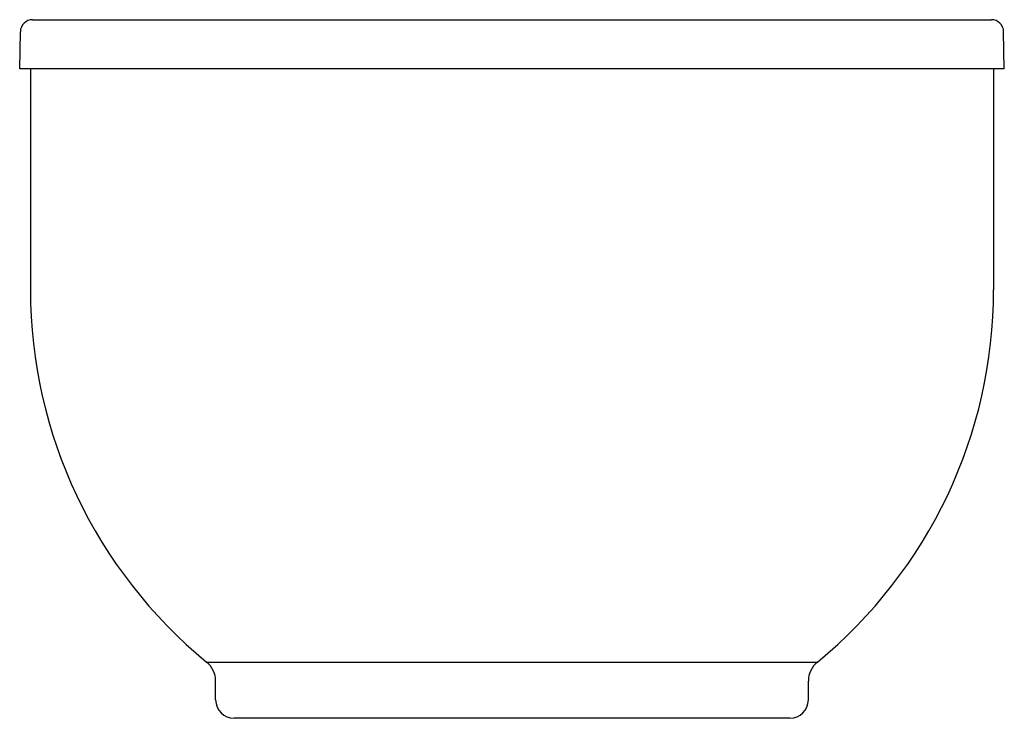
# Model space of a CAD drawing. Header units: millimetres. Extents: x 300.194 to 300.995, y 156.844 to 157.413.
import ezdxf

# ---------------------------------------------------------------- set-up
doc = ezdxf.new("R2010")
doc.units = ezdxf.units.MM
doc.layers.add('sanindusa', color=3, linetype='Continuous')

msp = doc.modelspace()

# ---------------------------------------------------------------- linework, layer by layer
at = {"layer": 'sanindusa'}
for p, q in [((300.20454, 157.41327), (300.98489, 157.41327)), ((300.19402, 157.37327), (300.19454, 157.40344)), ((300.99541, 157.37327), (300.99489, 157.40344)), ((300.99541, 157.37327), (300.19402, 157.37327)), ((300.20272, 157.37327), (300.20272, 157.30127)), ((300.98672, 157.37327), (300.98672, 157.30127)), ((300.20272, 157.30127), (300.20272, 157.2977)), ((300.98672, 157.30127), (300.98672, 157.2977)), ((300.20272, 157.2977), (300.20272, 157.19327)), ((300.98672, 157.2977), (300.98672, 157.19327)), ((300.3535, 156.85927), (300.3535, 156.87466)), ((300.83593, 156.85927), (300.83593, 156.87466)), ((300.82093, 156.84427), (300.3685, 156.84427))]:
    msp.add_line(p, q, dxfattribs=at)
at = {"layer": 'sanindusa', "flags": 128}
msp.add_lwpolyline([(300.34618, 156.89012), (300.34676, 156.89012), (300.34809, 156.89013), (300.35018, 156.89013), (300.35306, 156.89013), (300.3568, 156.89013), (300.36137, 156.89013), (300.36679, 156.89013), (300.37189, 156.89013), (300.37759, 156.89013), (300.38388, 156.89013), (300.39092, 156.89013), (300.3986, 156.89012), (300.4069, 156.89012), (300.41454, 156.89012), (300.42264, 156.89011), (300.4312, 156.8901), (300.44042, 156.8901), (300.45011, 156.89009), (300.46024, 156.89008), (300.46987, 156.89008), (300.47986, 156.89007), (300.49017, 156.89006), (300.50105, 156.89006), (300.51224, 156.89005), (300.52368, 156.89004), (300.53504, 156.89004), (300.54659, 156.89004), (300.55829, 156.89003), (300.57046, 156.89003), (300.58272, 156.89003), (300.59501, 156.89003), (300.60607, 156.89003), (300.6171, 156.89003), (300.62818, 156.89003), (300.63918, 156.89003), (300.65279, 156.89004), (300.66616, 156.89004), (300.67922, 156.89005), (300.69241, 156.89006), (300.70518, 156.89007), (300.71747, 156.89008), (300.72886, 156.89008), (300.73976, 156.89009), (300.75012, 156.8901), (300.76023, 156.89011), (300.76976, 156.89011), (300.77869, 156.89012), (300.78825, 156.89012), (300.79702, 156.89013), (300.80499, 156.89013), (300.81236, 156.89013), (300.81891, 156.89013), (300.82465, 156.89013), (300.83032, 156.89013), (300.83494, 156.89013), (300.83853, 156.89013), (300.84116, 156.89013), (300.84273, 156.89012), (300.84325, 156.89012)], dxfattribs=at)
at = {"layer": 'sanindusa'}
for centre, radius, start, end in [((300.20454, 157.40327), 0.01, 90, 179), ((300.98489, 157.40327), 0.01, 1, 90), ((300.59472, 157.19327), 0.392, 180, 230.65351), ((300.59472, 157.19327), 0.392, 309.34649, 0), ((300.3335, 156.87466), 0.02, 0, 50.65351), ((300.85593, 156.87466), 0.02, 129.34649, 180), ((300.3685, 156.85927), 0.015, 180, 270), ((300.82093, 156.85927), 0.015, 270, 0)]:
    msp.add_arc(centre, radius, start, end, dxfattribs=at)

doc.saveas('drawing.dxf')
